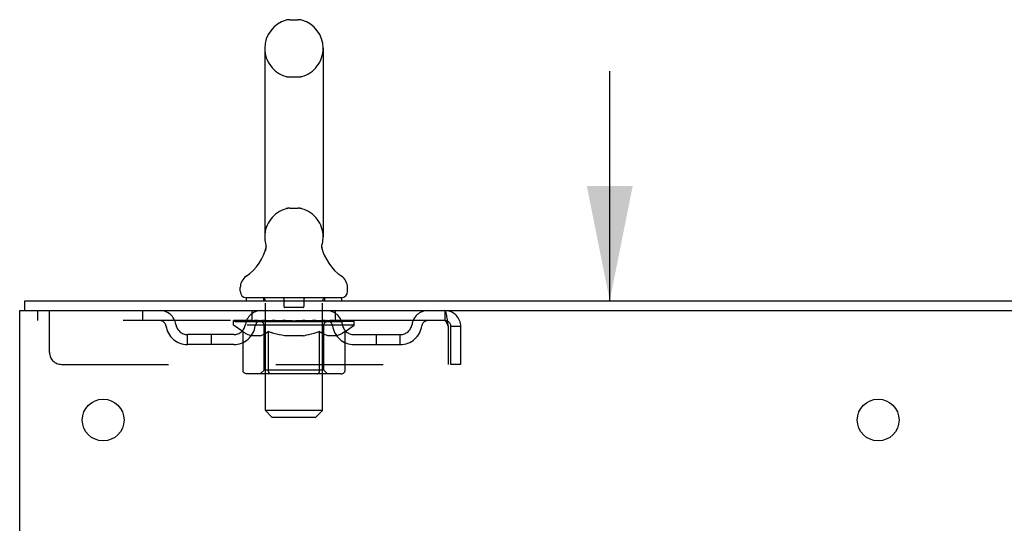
# Model space of a CAD drawing. Header units: inches. Extents: x 0 to 204, y 0 to 132.
# Tile 51 of 118: x 21.6 to 31.92, y 87.13 to 92.41. Entities that reach past the tile are written whole.
import ezdxf

# ---------------------------------------------------------------- set-up
doc = ezdxf.new("R2010")
doc.units = ezdxf.units.IN
doc.header["$LTSCALE"] = 11.243375
doc.header["$MEASUREMENT"] = 0
doc.linetypes.add('HIDDEN', pattern=[0.2, 0.1, -0.1])
doc.layers.get('0').update_dxf_attribs({"linetype": 'CONTINUOUS'})
doc.layers.add('DEFAULT_2', color=8, linetype='HIDDEN')
doc.layers.add('DIMENSIONS', color=7, linetype='CONTINUOUS')
doc.styles.get("Standard").update_dxf_attribs({"font": 'arial.ttf'})
doc.dimstyles.new('DIMSTYLE_1', dxfattribs={"dimtxt": 0.901875, "dimasz": 1.2025, "dimexe": 0.09, "dimexo": 0.07, "dimgap": 0.0375, "dimtad": 0, "dimtih": 1, "dimtoh": 1, "dimzin": 4, "dimdsep": 46, "dimtxsty": 'Standard', "dimblk": '_FILLED', "dimblk1": '_FILLED', "dimblk2": '_FILLED', "dimcen": 0.09, "dimadec": 3, "dimazin": 1, "dimtfac": 1, "dimtdec": 3, "dimtofl": 0, "dimtmove": 0, "dimatfit": 3, "dimldrblk": '_FILLED', "dimfxl": 0, "dimtolj": 1, "dimtzin": 4, "dimarcsym": 0})

# ---------------------------------------------------------------- blocks, each defined once
blk = doc.blocks.new('_FILLED')
at = {"color": 0, "linetype": 'ByBlock'}
blk.add_solid([(0, 0), (-1, 0.2), (-1, -0.2)], dxfattribs=at)
blk = doc.blocks.new('*D18')
at = {"layer": 'DIMENSIONS', "color": 2, "linetype": 'Continuous'}
for p, q in [((27.786, 89.46), (27.786, 91.865)), ((27.786, 86.085), (27.786, 83.278)), ((27.786, 83.278), (28.838, 83.278))]:
    blk.add_line(p, q, dxfattribs=at)
at = {"layer": 'DIMENSIONS', "color": 2, "linetype": 'Continuous', "xscale": 1.2025, "yscale": 1.2025, "zscale": 1.2025}
for p, rotation in [((27.786, 89.46), 270), ((27.786, 86.085), 90)]:
    blk.add_blockref('_FILLED', p, dxfattribs=dict(at, rotation=rotation))
at = {"layer": 'DIMENSIONS', "color": 2, "linetype": 'Continuous', "insert": (29.289, 83.729), "char_height": 0.9019, "width": 2.45082, "attachment_point": 1, "line_spacing_factor": 0.9}
blk.add_mtext('3.38', dxfattribs=at)

msp = doc.modelspace()

# ---------------------------------------------------------------- linework, layer by layer
at = {"color": 7, "linetype": 'Continuous'}
for p, q in [((24.431, 92.405), (24.518, 92.405)), ((24.169, 92.105), (24.169, 90.13)), ((24.781, 92.105), (24.781, 90.13)), ((24.769, 90.041), (24.77, 90.046)), ((24.769, 90.036), (24.769, 90.041)), ((24.769, 90.031), (24.769, 90.036)), ((24.769, 90.026), (24.769, 90.031)), ((24.769, 90.021), (24.769, 90.026)), ((24.769, 90.016), (24.769, 90.021)), ((24.77, 90.011), (24.769, 90.016)), ((24.77, 90.046), (24.771, 90.051)), ((24.772, 90.056), (24.773, 90.06)), ((24.175, 89.987), (24.173, 89.982)), ((24.77, 90.006), (24.77, 90.011)), ((24.771, 90.001), (24.77, 90.006)), ((24.772, 89.997), (24.771, 90.001)), ((24.773, 89.993), (24.772, 89.997)), ((23.912, 89.559), (23.912, 89.598)), ((25.037, 89.559), (25.037, 89.598)), ((21.652, 89.356), (21.652, 89.46)), ((23.975, 89.49), (23.975, 89.46)), ((24.975, 89.49), (23.975, 89.49)), ((24.975, 89.49), (24.975, 89.46))]:
    msp.add_line(p, q, dxfattribs=at)
at = {"color": 3, "linetype": 'Continuous'}
for p, q in [((21.652, 89.46), (39.411, 89.46)), ((21.6, 9.564), (21.6, 89.356)), ((21.6, 89.356), (39.406, 89.356))]:
    msp.add_line(p, q, dxfattribs=at)
at = {"color": 7, "linetype": 'Continuous'}
for points in [[(24.177, 90.06), (24.178, 90.056), (24.179, 90.051), (24.179, 90.046), (24.18, 90.041), (24.18, 90.036), (24.18, 90.031), (24.18, 90.026), (24.18, 90.021), (24.18, 90.016), (24.18, 90.011), (24.179, 90.006), (24.178, 90.001), (24.177, 89.997), (24.176, 89.992), (24.175, 89.987)], [(24.771, 90.051), (24.772, 90.056), (24.773, 90.06)]]:
    msp.add_lwpolyline(points, dxfattribs=at)
at = {"color": 3, "linetype": 'Continuous'}
for centre in [(22.475, 88.21), (30.6, 88.21)]:
    msp.add_circle(centre, 0.219, dxfattribs=at)
at = {"color": 7, "linetype": 'Continuous'}
for centre, radius, start, end in [((24.475, 92.105), 0.306, 105.6303, 180), ((24.431, 92.261), 0.144, 90, 105.6303), ((24.518, 92.261), 0.144, 74.3697, 90), ((24.475, 92.105), 0.306, 0, 74.3697), ((24.475, 90.13), 0.306, 180, 193.2053), ((24.475, 90.13), 0.306, 346.7947, 360), ((23.677, 90.146), 0.523, 304.6624, 347.2389), ((25.273, 90.146), 0.523, 192.7611, 235.3376), ((24.056, 89.598), 0.144, 124.6624, 180), ((24.893, 89.598), 0.144, 360, 55.3376), ((23.981, 89.559), 0.069, 180, 265), ((24.968, 89.559), 0.069, 275, 360)]:
    msp.add_arc(centre, radius, start, end, dxfattribs=at)
at = {"layer": 'DEFAULT_2', "color": 8, "linetype": 'HIDDEN'}
for p, q in [((24.431, 91.805), (24.518, 91.805)), ((24.431, 90.43), (24.518, 90.43)), ((24.155, 89.49), (24.155, 89.46)), ((24.175, 88.309), (24.175, 89.46)), ((24.37, 89.48), (24.37, 89.4)), ((24.58, 89.48), (24.58, 89.4)), ((24.775, 88.309), (24.775, 89.46)), ((24.795, 89.49), (24.795, 89.46)), ((21.787, 89.356), (21.787, 89.252)), ((21.912, 88.918), (21.912, 89.356)), ((22.887, 89.356), (22.887, 89.252)), ((24.037, 89.252), (24.037, 89.356)), ((24.57, 89.39), (24.38, 89.39)), ((24.912, 89.252), (24.912, 89.356)), ((26.058, 89.356), (26.058, 89.252)), ((26.058, 89.252), (21.787, 89.252)), ((23.841, 89.205), (23.841, 89.252)), ((23.941, 89.135), (23.841, 89.205)), ((25.108, 89.205), (23.841, 89.205)), ((23.851, 89.245), (23.851, 89.252)), ((23.86, 89.242), (23.86, 89.245)), ((23.86, 89.242), (25.09, 89.242)), ((23.868, 89.242), (23.868, 89.245)), ((23.869, 89.242), (23.869, 89.245)), ((23.88, 89.245), (23.88, 89.252)), ((23.896, 89.242), (23.896, 89.245)), ((23.898, 89.242), (23.898, 89.245)), ((23.926, 89.245), (23.926, 89.252)), ((23.941, 89.242), (23.941, 89.245)), ((23.943, 89.242), (23.943, 89.245)), ((24.148, 89.245), (23.946, 89.245)), ((23.989, 89.245), (23.989, 89.252)), ((23.991, 89.242), (23.991, 89.245)), ((23.992, 89.242), (23.992, 89.245)), ((23.995, 89.242), (23.995, 89.245)), ((24.002, 89.242), (24.002, 89.245)), ((24.002, 89.242), (24.002, 89.245)), ((24.005, 89.242), (24.005, 89.245)), ((24.009, 89.242), (24.009, 89.246)), ((24.013, 89.242), (24.013, 89.245)), ((24.027, 89.242), (24.027, 89.245)), ((24.045, 89.242), (24.045, 89.245)), ((24.046, 89.242), (24.046, 89.247)), ((24.066, 89.242), (24.066, 89.245)), ((24.066, 89.242), (24.066, 89.245)), ((24.068, 89.245), (24.068, 89.252)), ((24.077, 89.242), (24.077, 89.245)), ((24.081, 89.242), (24.081, 89.245)), ((24.091, 89.242), (24.091, 89.245)), ((24.102, 89.242), (24.102, 89.249)), ((24.117, 89.242), (24.117, 89.245)), ((24.12, 89.242), (24.12, 89.245)), ((24.148, 89.242), (24.148, 89.245)), ((24.215, 89.245), (24.153, 89.245)), ((24.158, 89.245), (24.158, 89.252)), ((24.162, 88.733), (24.162, 89.202)), ((24.165, 89.242), (24.165, 89.245)), ((24.169, 89.242), (24.169, 89.245)), ((24.175, 89.242), (24.175, 89.25)), ((24.18, 89.242), (24.18, 89.245)), ((24.191, 89.242), (24.191, 89.245)), ((24.215, 89.242), (24.215, 89.245)), ((24.29, 89.245), (24.23, 89.245)), ((24.251, 89.242), (24.251, 89.245)), ((24.258, 89.245), (24.258, 89.252)), ((24.262, 89.242), (24.262, 89.245)), ((24.264, 89.242), (24.264, 89.251)), ((24.267, 89.242), (24.267, 89.245)), ((24.274, 89.242), (24.274, 89.245)), ((24.29, 89.242), (24.29, 89.245)), ((24.37, 89.245), (24.316, 89.245)), ((24.329, 89.242), (24.329, 89.245)), ((24.36, 89.245), (24.475, 89.252)), ((24.365, 89.245), (24.365, 89.252)), ((24.365, 89.251), (24.365, 89.252)), ((24.365, 89.245), (24.365, 89.251)), ((24.365, 89.242), (24.365, 89.245)), ((24.369, 89.242), (24.369, 89.245)), ((24.37, 89.242), (24.37, 89.245)), ((24.37, 89.242), (24.37, 89.245)), ((24.454, 89.245), (24.406, 89.245)), ((24.411, 89.242), (24.411, 89.245)), ((24.454, 89.242), (24.454, 89.245)), ((24.472, 89.245), (24.472, 89.245)), ((24.472, 89.242), (24.472, 89.245)), ((24.472, 89.242), (24.472, 89.245)), ((24.475, 89.245), (24.475, 89.252)), ((24.475, 89.252), (24.589, 89.245)), ((24.477, 89.242), (24.477, 89.245)), ((24.477, 89.242), (24.477, 89.245)), ((24.477, 89.245), (24.477, 89.245)), ((24.495, 89.242), (24.495, 89.245)), ((24.495, 89.245), (24.544, 89.245)), ((24.538, 89.242), (24.538, 89.245)), ((24.579, 89.242), (24.579, 89.245)), ((24.579, 89.242), (24.579, 89.245)), ((24.579, 89.245), (24.634, 89.245)), ((24.58, 89.242), (24.58, 89.245)), ((24.584, 89.251), (24.585, 89.252)), ((24.584, 89.245), (24.584, 89.251)), ((24.584, 89.242), (24.584, 89.245)), ((24.585, 89.245), (24.585, 89.252)), ((24.62, 89.242), (24.62, 89.245)), ((24.66, 89.242), (24.66, 89.245)), ((24.66, 89.245), (24.719, 89.245)), ((24.675, 89.242), (24.675, 89.245)), ((24.682, 89.242), (24.682, 89.245)), ((24.685, 89.242), (24.685, 89.251)), ((24.687, 89.242), (24.687, 89.245)), ((24.691, 89.245), (24.691, 89.252)), ((24.698, 89.242), (24.698, 89.245)), ((24.735, 89.242), (24.735, 89.245)), ((24.735, 89.245), (24.797, 89.245)), ((24.759, 89.242), (24.759, 89.245)), ((24.77, 89.242), (24.77, 89.245)), ((24.774, 89.242), (24.774, 89.25)), ((24.78, 89.242), (24.78, 89.245)), ((24.784, 89.242), (24.784, 89.245)), ((24.787, 88.733), (24.787, 89.202)), ((24.791, 89.245), (24.791, 89.252)), ((24.802, 89.242), (24.802, 89.245)), ((24.802, 89.245), (25.108, 89.245)), ((24.829, 89.242), (24.829, 89.245)), ((24.832, 89.242), (24.832, 89.245)), ((24.847, 89.242), (24.847, 89.249)), ((24.859, 89.242), (24.859, 89.245)), ((24.868, 89.242), (24.868, 89.245)), ((24.872, 89.242), (24.872, 89.245)), ((24.882, 89.245), (24.882, 89.252)), ((24.883, 89.242), (24.883, 89.245)), ((24.883, 89.242), (24.883, 89.245)), ((24.903, 89.242), (24.903, 89.247)), ((24.904, 89.242), (24.904, 89.245)), ((24.922, 89.242), (24.922, 89.245)), ((24.936, 89.242), (24.936, 89.245)), ((24.941, 89.242), (24.941, 89.246)), ((24.944, 89.242), (24.944, 89.245)), ((24.947, 89.242), (24.947, 89.245)), ((24.947, 89.242), (24.947, 89.245)), ((24.955, 89.242), (24.955, 89.245)), ((24.958, 89.242), (24.958, 89.245)), ((24.958, 89.242), (24.958, 89.245)), ((24.96, 89.245), (24.96, 89.252)), ((24.987, 89.248), (25.107, 89.249)), ((24.987, 89.245), (24.987, 89.248)), ((25.006, 89.242), (25.006, 89.245)), ((25.009, 89.242), (25.009, 89.245)), ((25.011, 89.137), (25.108, 89.205)), ((25.023, 89.245), (25.023, 89.252)), ((25.052, 89.242), (25.052, 89.245)), ((25.053, 89.242), (25.053, 89.245)), ((25.07, 89.245), (25.07, 89.252)), ((25.08, 89.242), (25.08, 89.245)), ((25.081, 89.242), (25.081, 89.245)), ((25.09, 89.242), (25.09, 89.245)), ((25.098, 89.245), (25.098, 89.252)), ((25.107, 89.245), (25.107, 89.249)), ((25.108, 89.205), (25.108, 89.245)), ((26.06, 89.251), (26.058, 89.252)), ((23.36, 89.001), (23.36, 89.105)), ((23.843, 89.105), (23.36, 89.105)), ((23.61, 89.001), (23.61, 89.105)), ((23.941, 88.73), (23.941, 89.135)), ((23.941, 89.135), (23.955, 89.126)), ((23.968, 89.117), (23.955, 89.126)), ((23.982, 89.11), (23.968, 89.117)), ((23.996, 89.103), (23.982, 89.11)), ((24.009, 89.098), (23.995, 89.103)), ((24.022, 89.093), (24.009, 89.098)), ((24.126, 89.093), (24.022, 89.093)), ((24.126, 89.093), (24.14, 89.098)), ((24.153, 89.104), (24.139, 89.098)), ((24.167, 89.11), (24.153, 89.103)), ((24.18, 89.118), (24.166, 89.11)), ((24.194, 89.126), (24.18, 89.118)), ((24.208, 89.136), (24.194, 89.126)), ((24.208, 88.73), (24.208, 89.136)), ((24.208, 89.136), (24.237, 89.126)), ((24.265, 89.117), (24.237, 89.126)), ((24.293, 89.11), (24.265, 89.118)), ((24.321, 89.103), (24.293, 89.11)), ((24.348, 89.098), (24.32, 89.103)), ((24.376, 89.093), (24.348, 89.098)), ((24.574, 89.093), (24.376, 89.093)), ((24.574, 89.093), (24.602, 89.098)), ((24.63, 89.104), (24.601, 89.098)), ((24.658, 89.11), (24.629, 89.103)), ((24.686, 89.118), (24.657, 89.11)), ((24.714, 89.127), (24.685, 89.118)), ((24.743, 89.137), (24.714, 89.127)), ((24.743, 88.73), (24.743, 89.137)), ((24.743, 89.137), (24.758, 89.127)), ((24.773, 89.118), (24.758, 89.127)), ((24.787, 89.11), (24.773, 89.118)), ((24.802, 89.103), (24.787, 89.11)), ((24.816, 89.098), (24.801, 89.103)), ((24.83, 89.093), (24.816, 89.098)), ((24.924, 89.093), (24.83, 89.093)), ((24.924, 89.093), (24.938, 89.098)), ((24.953, 89.103), (24.938, 89.098)), ((24.967, 89.11), (24.952, 89.103)), ((24.981, 89.118), (24.967, 89.11)), ((24.996, 89.127), (24.981, 89.118)), ((25.011, 89.137), (24.996, 89.127)), ((25.011, 88.73), (25.011, 89.137)), ((25.106, 89.105), (25.589, 89.105)), ((25.339, 89.001), (25.339, 89.105)), ((25.589, 89.001), (25.589, 89.105)), ((26.091, 89.189), (26.091, 88.793)), ((26.121, 88.793), (26.121, 89.189)), ((26.225, 89.189), (26.121, 89.189)), ((26.225, 88.793), (26.225, 89.189)), ((23.843, 89.001), (23.36, 89.001)), ((25.106, 89.001), (25.589, 89.001)), ((22.037, 88.793), (26.091, 88.793)), ((26.225, 88.793), (26.121, 88.793)), ((24.968, 88.693), (23.983, 88.693)), ((24.162, 88.733), (24.122, 88.693)), ((24.787, 88.733), (24.162, 88.733)), ((24.22, 88.698), (24.217, 88.7)), ((24.225, 88.694), (24.222, 88.696)), ((24.227, 88.693), (24.225, 88.694)), ((24.23, 88.693), (24.227, 88.693)), ((24.787, 88.733), (24.827, 88.693)), ((24.244, 88.24), (24.175, 88.309)), ((24.775, 88.309), (24.175, 88.309)), ((24.706, 88.24), (24.775, 88.309)), ((24.244, 88.24), (24.706, 88.24))]:
    msp.add_line(p, q, dxfattribs=at)
for points in [[(26.058, 89.356), (26.06, 89.354), (26.062, 89.351), (26.065, 89.346), (26.067, 89.339), (26.069, 89.33), (26.072, 89.319), (26.074, 89.307), (26.076, 89.293), (26.079, 89.277), (26.081, 89.261), (26.084, 89.244), (26.086, 89.226), (26.088, 89.207), (26.091, 89.189)], [(26.06, 89.251), (26.062, 89.25), (26.065, 89.248), (26.067, 89.245), (26.069, 89.242), (26.072, 89.238), (26.074, 89.233), (26.076, 89.228), (26.079, 89.222), (26.081, 89.216), (26.084, 89.209), (26.086, 89.203), (26.088, 89.196), (26.091, 89.189)], [(23.983, 88.693), (23.978, 88.693), (23.973, 88.694), (23.968, 88.696), (23.963, 88.698), (23.959, 88.7), (23.954, 88.703), (23.951, 88.707), (23.947, 88.711), (23.944, 88.715), (23.942, 88.72), (23.941, 88.725), (23.941, 88.73)], [(24.209, 88.72), (24.208, 88.725), (24.208, 88.73)], [(24.21, 88.715), (24.209, 88.72), (24.208, 88.725), (24.208, 88.73)], [(24.222, 88.696), (24.22, 88.698), (24.217, 88.7), (24.215, 88.703), (24.213, 88.707), (24.212, 88.711), (24.21, 88.715)], [(24.215, 88.703), (24.213, 88.707), (24.212, 88.711)], [(24.722, 88.693), (24.725, 88.693), (24.727, 88.694), (24.73, 88.696), (24.732, 88.698), (24.734, 88.7), (24.737, 88.703), (24.738, 88.707), (24.74, 88.711), (24.742, 88.715), (24.743, 88.72), (24.743, 88.725), (24.743, 88.73)], [(24.968, 88.693), (24.973, 88.693), (24.978, 88.694), (24.984, 88.696), (24.988, 88.698), (24.993, 88.7), (24.997, 88.703), (25.001, 88.707), (25.004, 88.711), (25.007, 88.715), (25.009, 88.72), (25.011, 88.725), (25.011, 88.73)]]:
    msp.add_lwpolyline(points, dxfattribs=at)
for centre, radius, start, end in [((24.475, 92.105), 0.306, 180, 254.3697), ((24.475, 92.105), 0.306, 285.6303, 360), ((24.431, 91.949), 0.144, 254.3697, 270), ((24.518, 91.949), 0.144, 270, 285.6303), ((24.431, 90.286), 0.144, 90, 105.6303), ((24.518, 90.286), 0.144, 74.3697, 90), ((24.475, 90.13), 0.306, 105.6303, 180), ((24.475, 90.13), 0.306, 0, 74.3697), ((23.981, 89.559), 0.069, 265, 270), ((24.145, 89.46), 0.03, 0, 90), ((24.36, 89.48), 0.01, 0, 90), ((24.38, 89.4), 0.01, 180, 270), ((24.57, 89.4), 0.01, 270, 360), ((24.59, 89.48), 0.01, 90, 180), ((24.805, 89.46), 0.03, 90, 180), ((24.968, 89.559), 0.069, 270, 275), ((23.071, 89.189), 0.167, 8.0716, 90), ((24.132, 89.189), 0.167, 90, 171.9284), ((24.817, 89.189), 0.167, 8.0716, 90), ((25.878, 89.189), 0.167, 90, 171.9284), ((26.058, 89.189), 0.167, 0, 90), ((23.071, 89.189), 0.0625, 7.9863, 90), ((23.36, 89.23), 0.229, 187.9863, 270), ((23.36, 89.23), 0.125, 188.0716, 270), ((23.843, 89.23), 0.125, 270, 351.9284), ((23.843, 89.23), 0.229, 270, 352.0137), ((24.132, 89.189), 0.0625, 90, 172.0137), ((24.122, 89.202), 0.0398, 0, 90), ((24.827, 89.202), 0.0398, 90, 180), ((24.818, 89.189), 0.0625, 7.9863, 90), ((25.106, 89.23), 0.229, 187.9863, 270), ((25.106, 89.23), 0.125, 188.0716, 270), ((25.589, 89.23), 0.125, 270, 351.9284), ((25.589, 89.23), 0.229, 270, 352.0137), ((25.878, 89.189), 0.0625, 90, 172.0137), ((26.058, 89.189), 0.063, 0, 90), ((22.037, 88.918), 0.125, 180, 270)]:
    msp.add_arc(centre, radius, start, end, dxfattribs=at)
for centre, major_axis, ratio, start_param, end_param in [((24.475, 89.252), (0.633, 0.007), 0.05963, 2.96643, 3.140963), ((23.822, 89.24), (0.198, 0), 0.060556, 0.430652, 1.470503), ((24.475, 89.252), (0.633, 0), 0.060556, -3.141593, -2.96706), ((23.822, 89.233), (0.198, 0.002), 0.05963, 1.376596, 1.469874), ((24.475, 89.252), (0.633, 0.013), 0.05688, 2.791345, 2.965878), ((23.797, 89.24), (0.198, 0.002), 0.05963, 0.25549, 1.295341), ((23.866, 89.24), (0.198, -0.002), 0.05963, 0.605815, 1.645666), ((24.475, 89.252), (0.633, -0.007), 0.05963, -2.96643, -2.791898), ((23.866, 89.233), (0.198, 0), 0.060556, 1.551758, 1.645036), ((23.797, 89.233), (0.198, 0.004), 0.05688, 1.20151, 1.294789), ((23.867, 89.235), (0.164, 0.002), 0.05963, 1.065228, 1.614276), ((23.847, 89.235), (0.164, 0.003), 0.05688, 0.890143, 1.43919), ((23.905, 89.235), (0.164, 0), 0.060556, 1.240391, 1.789438), ((24.475, 89.252), (0.633, 0.019), 0.052395, 2.616403, 2.790936), ((23.793, 89.24), (0.198, 0.004), 0.05688, 0.080405, 1.120256), ((23.928, 89.24), (0.198, -0.004), 0.05688, 0.7809, 1.820751), ((24.475, 89.252), (0.633, -0.013), 0.05688, -2.791345, -2.616812), ((23.928, 89.233), (0.198, -0.002), 0.05963, 1.72692, 1.820198), ((23.793, 89.233), (0.198, 0.006), 0.052395, 1.026568, 1.119847), ((23.846, 89.235), (0.164, 0.005), 0.052395, 0.715201, 1.264248), ((23.961, 89.235), (0.164, -0.002), 0.05963, 1.415553, 1.9646), ((24.475, 89.252), (0.633, 0.025), 0.046319, 2.441654, 2.616187), ((24.008, 89.24), (0.198, -0.006), 0.052395, 0.955842, 1.995693), ((23.81, 89.24), (0.198, 0.006), 0.052395, -0.094537, 0.945314), ((24.475, 89.252), (0.633, -0.019), 0.052395, -2.616403, -2.44187), ((24.008, 89.233), (0.198, -0.004), 0.05688, 1.902006, 1.995284), ((23.81, 89.233), (0.198, 0.008), 0.046319, 0.851819, 0.945098), ((23.865, 89.235), (0.164, 0.006), 0.046319, 0.540452, 1.089499), ((24.032, 89.235), (0.164, -0.003), 0.05688, 1.590638, 2.139686), ((24.475, 89.252), (0.633, 0.029), 0.038841, 2.267123, 2.441656), ((24.101, 89.24), (0.198, -0.008), 0.046319, 1.130591, 2.170442), ((23.848, 89.24), (0.198, 0.008), 0.046319, -0.269286, 0.770565), ((24.475, 89.252), (0.633, -0.025), 0.046319, -2.441654, -2.267121), ((24.101, 89.233), (0.198, -0.006), 0.052395, 2.076947, 2.170226), ((23.848, 89.233), (0.198, 0.009), 0.038841, 0.677289, 0.770567), ((23.902, 89.235), (0.164, 0.008), 0.038841, 0.365921, 0.914969), ((24.116, 89.235), (0.164, -0.005), 0.052395, 1.76558, 2.314627), ((24.206, 89.24), (0.198, -0.009), 0.038841, 1.305122, 2.344973), ((24.475, 89.252), (0.633, 0.033), 0.030195, 2.09281, 2.267343), ((23.904, 89.24), (0.198, 0.009), 0.038841, -0.443817, 0.596034), ((24.475, 89.252), (0.633, -0.029), 0.038841, -2.267123, -2.092591), ((24.206, 89.233), (0.198, -0.008), 0.046319, 2.251696, 2.344975), ((23.904, 89.233), (0.198, 0.01), 0.030195, 0.502975, 0.596254), ((23.956, 89.235), (0.164, 0.009), 0.030195, 0.191608, 0.740655), ((24.212, 89.235), (0.164, -0.006), 0.046319, 1.940329, 2.489376), ((23.977, 89.24), (0.198, 0.01), 0.030195, -0.61813, 0.421721), ((24.319, 89.24), (0.198, -0.01), 0.030195, 1.479435, 2.519286), ((24.475, 89.252), (0.633, 0.036), 0.020645, 1.918687, 2.09322), ((24.475, 89.252), (0.633, -0.033), 0.030195, -2.09281, -1.918277), ((24.319, 89.233), (0.198, -0.009), 0.038841, 2.426227, 2.519505), ((23.977, 89.233), (0.198, 0.011), 0.020645, 0.328852, 0.422131), ((24.026, 89.235), (0.164, 0.009), 0.020645, 0.017485, 0.566532), ((24.315, 89.235), (0.164, -0.008), 0.038841, 2.11486, 2.663907), ((24.066, 89.24), (0.198, 0.011), 0.020645, -0.792253, 0.247598), ((24.436, 89.24), (0.198, -0.011), 0.020645, 1.653558, 2.693409), ((24.475, 89.252), (0.633, 0.038), 0.010478, 1.744704, 1.919237), ((24.475, 89.252), (0.633, -0.036), 0.020645, -1.918687, -1.744154), ((24.436, 89.233), (0.198, -0.01), 0.030195, 2.60054, 2.693819), ((24.066, 89.233), (0.198, 0.012), 0.010478, 0.154869, 0.248148), ((24.11, 89.235), (0.164, 0.01), 0.010478, 6.126688, 6.675735), ((24.424, 89.235), (0.164, -0.009), 0.030195, 2.289173, 2.83822), ((24.167, 89.24), (0.198, 0.012), 0.010478, -0.966236, -0.000846), ((24.555, 89.24), (0.198, -0.012), 0.010478, 1.827541, 2.867392), ((24.475, 89.252), (0.633, -0.038), 0.010478, -1.744704, -1.570171), ((24.555, 89.233), (0.198, -0.011), 0.020645, 2.774664, 2.867942), ((24.533, 89.235), (0.164, -0.009), 0.020645, 2.463296, 3.012344), ((24.394, 89.24), (0.198, 0.012), 0.010478, 0.274201, 1.314052), ((24.308, 89.235), (0.164, 0.01), 0.010478, -0.000483, 0.504314), ((24.277, 89.233), (0.198, 0.012), 0.010478, 0.099668, 0.192946), ((24.475, 89.252), (0.633, 0.038), 0.010478, -1.571421, -1.396888), ((24.672, 89.233), (0.198, -0.012), 0.010478, 2.948646, 3.041925), ((24.641, 89.235), (0.164, -0.01), 0.010478, 2.637279, 3.142076), ((24.513, 89.24), (0.198, 0.011), 0.020645, 0.448184, 1.488034), ((24.416, 89.235), (0.164, 0.009), 0.020645, 0.129249, 0.678296), ((24.394, 89.233), (0.198, 0.011), 0.020645, 0.273651, 0.366929), ((24.782, 89.24), (0.198, -0.012), 0.010478, -3.140747, -2.175357), ((24.475, 89.252), (0.633, 0.036), 0.020645, -1.397439, -1.222906), ((24.475, 89.252), (0.633, -0.038), 0.010478, 1.222355, 1.396888), ((24.63, 89.24), (0.198, 0.01), 0.030195, 0.622307, 1.662158), ((24.526, 89.235), (0.164, 0.009), 0.030195, 0.303372, 0.852419), ((24.839, 89.235), (0.164, -0.01), 0.010478, 2.749043, 3.29809), ((24.883, 89.24), (0.198, -0.011), 0.020645, 2.893995, 3.933846), ((24.513, 89.233), (0.198, 0.01), 0.030195, 0.447774, 0.541052), ((24.883, 89.233), (0.198, -0.012), 0.010478, 2.893445, 2.986723), ((24.475, 89.252), (0.633, 0.033), 0.030195, -1.223315, -1.048783), ((24.475, 89.252), (0.633, -0.036), 0.020645, 1.048373, 1.222906), ((24.743, 89.24), (0.198, 0.009), 0.038841, 0.79662, 1.836471), ((24.634, 89.235), (0.164, 0.008), 0.038841, 0.477686, 1.026733), ((24.923, 89.235), (0.164, -0.009), 0.020645, 2.57506, 3.124108), ((24.972, 89.24), (0.198, -0.01), 0.030195, 2.719872, 3.759723), ((24.848, 89.24), (0.198, 0.008), 0.046319, 0.971151, 2.011002), ((24.63, 89.233), (0.198, 0.009), 0.038841, 0.622087, 0.715366), ((24.972, 89.233), (0.198, -0.011), 0.020645, 2.719462, 2.812741), ((24.475, 89.252), (0.633, 0.029), 0.038841, -1.049002, -0.874469), ((24.475, 89.252), (0.633, -0.033), 0.030195, 0.87425, 1.048783), ((24.737, 89.235), (0.164, 0.006), 0.046319, 0.652216, 1.201263), ((24.942, 89.24), (0.198, 0.006), 0.052395, 1.1459, 2.185751), ((24.993, 89.235), (0.164, -0.009), 0.030195, 2.400937, 2.949985), ((25.045, 89.24), (0.198, -0.009), 0.038841, 2.545558, 3.585409), ((24.833, 89.235), (0.164, 0.005), 0.052395, 0.826965, 1.376012), ((24.743, 89.233), (0.198, 0.008), 0.046319, 0.796618, 0.889896), ((25.045, 89.233), (0.198, -0.01), 0.030195, 2.545339, 2.638617), ((25.021, 89.24), (0.198, 0.004), 0.05688, 1.320842, 2.360692), ((24.475, 89.252), (0.633, 0.025), 0.046319, -0.874471, -0.699939), ((24.475, 89.252), (0.633, -0.029), 0.038841, 0.699936, 0.874469), ((25.102, 89.24), (0.198, -0.008), 0.046319, 2.371028, 3.410879), ((25.047, 89.235), (0.164, -0.008), 0.038841, 2.226624, 2.775671), ((25.084, 89.24), (0.198, 0.002), 0.05963, 1.495927, 2.535778), ((24.918, 89.235), (0.164, 0.003), 0.05688, 1.001907, 1.550954), ((25.139, 89.24), (0.198, -0.006), 0.052395, 2.196279, 3.23613), ((25.084, 89.235), (0.164, -0.006), 0.046319, 2.052093, 2.601141), ((24.848, 89.233), (0.198, 0.006), 0.052395, 0.971367, 1.064645), ((25.102, 89.233), (0.198, -0.009), 0.038841, 2.371026, 2.464304), ((25.128, 89.24), (0.198, 0), 0.060556, 2.364024, 2.71094), ((25.156, 89.24), (0.198, -0.004), 0.05688, 2.021337, 3.061188), ((24.475, 89.252), (0.633, 0.019), 0.052395, -0.699723, -0.52519), ((25.152, 89.24), (0.198, -0.002), 0.05963, 1.846251, 2.886102), ((24.475, 89.252), (0.633, -0.025), 0.046319, 0.525406, 0.699939), ((24.989, 89.235), (0.164, 0.002), 0.05963, 1.176993, 1.72604), ((25.103, 89.235), (0.164, -0.005), 0.052395, 1.877344, 2.426392), ((25.044, 89.235), (0.164, 0), 0.060556, 1.352155, 1.901202), ((25.102, 89.235), (0.164, -0.003), 0.05688, 1.702402, 2.25145), ((25.082, 89.235), (0.164, -0.002), 0.05963, 1.527317, 2.076364), ((24.942, 89.233), (0.198, 0.004), 0.05688, 1.146309, 1.239587), ((25.139, 89.233), (0.198, -0.008), 0.046319, 2.196495, 2.289773), ((24.475, 89.252), (0.633, 0.013), 0.05688, -0.524781, -0.350248), ((24.475, 89.252), (0.633, -0.019), 0.052395, 0.350657, 0.52519), ((25.128, 89.233), (0.198, -0.002), 0.05963, 1.764997, 1.971333), ((25.021, 89.233), (0.198, 0.002), 0.05963, 1.321394, 1.414673), ((25.156, 89.233), (0.198, -0.006), 0.052395, 2.021746, 2.115024), ((24.475, 89.252), (0.633, 0.007), 0.05963, -0.349695, -0.175162), ((24.475, 89.252), (0.633, -0.013), 0.05688, 0.175715, 0.350248), ((25.084, 89.233), (0.198, 0), 0.060556, 1.496556, 1.589835), ((25.152, 89.233), (0.198, -0.004), 0.05688, 1.846804, 1.940083), ((24.475, 89.252), (0.633, -0.007), 0.05963, 6.27665, 6.458348), ((24.475, 89.252), (0.633, 0), 0.060556, -0.174533, -0.058352)]:
    msp.add_ellipse(centre, major_axis=major_axis, ratio=ratio, start_param=start_param, end_param=end_param, dxfattribs=at)

# ---------------------------------------------------------------- dimensions: what is measured, and where the dimension line sits
at = {"layer": 'DIMENSIONS', "color": 2, "linetype": 'Continuous'}
dim = msp.add_linear_dim(base=(27.785598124, 86.084522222), p1=(21.711603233, 89.459522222), p2=(23.849603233, 86.084522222), angle=270, dimstyle='DIMSTYLE_1', dxfattribs=at)
dim.commit()
dim.dimension.update_dxf_attribs({"geometry": '*D18', "text_midpoint": (30.511284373, 83.273100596), "dimtype": 160})

doc.saveas('drawing.dxf')
